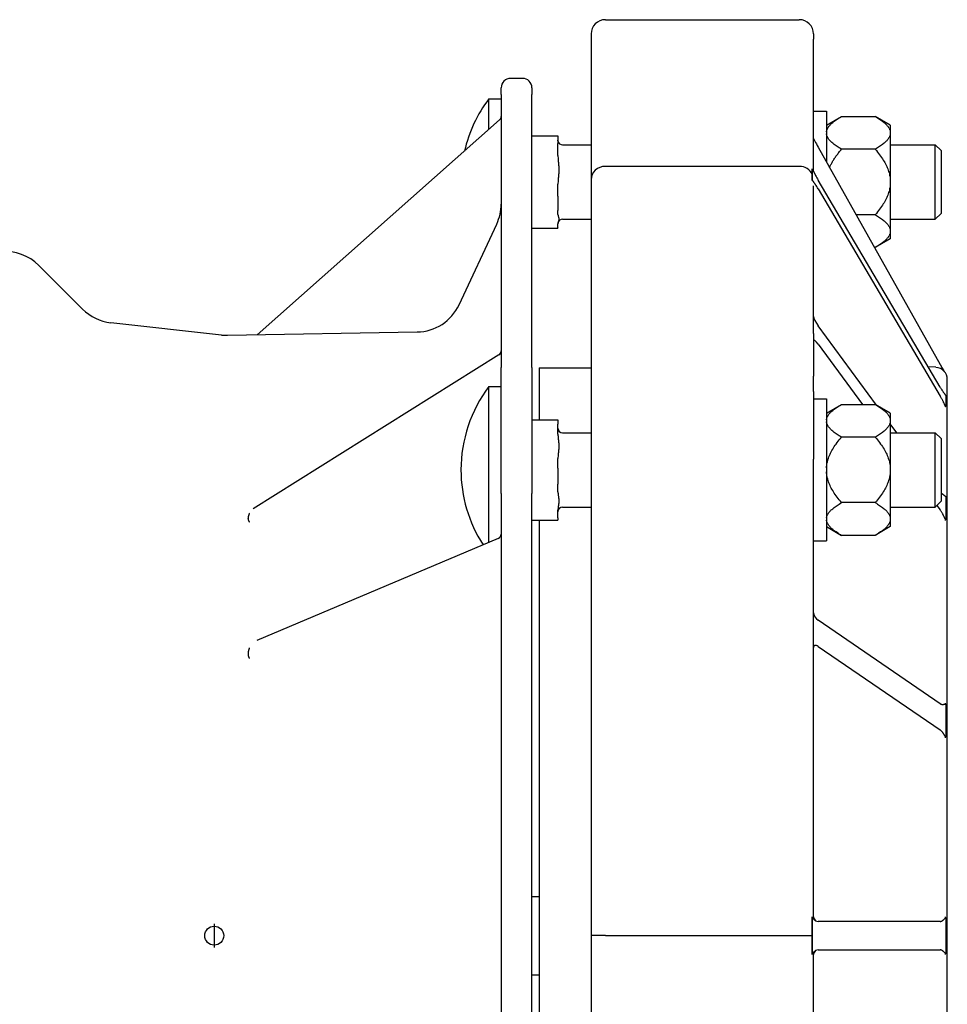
# Model space of a CAD drawing. Header units: millimetres. Extents: x -65 to 4199, y -78 to 1087.
# Tile 6 of 11: x 619 to 815, y 367 to 575. Entities that reach past the tile are written whole.
import ezdxf

# ---------------------------------------------------------------- set-up
doc = ezdxf.new("R2010")
doc.units = ezdxf.units.MM
doc.layers.add('DETAIL', color=2, linetype='Continuous')
doc.layers.add('ORIGIN', color=6, linetype='Continuous')

msp = doc.modelspace()

# ---------------------------------------------------------------- linework, layer by layer
at = {"layer": 'DETAIL'}
for p, q in [((742.69, 574.76), (783.69, 574.76)), ((739.69, 571.76), (739.69, 570.65)), ((739.69, 570.65), (739.69, 540.91)), ((786.69, 571.76), (786.69, 570.65)), ((786.69, 542.72), (786.69, 570.65)), ((725.16, 562.36), (722.66, 562.36)), ((720.66, 558.98), (720.66, 560.36)), ((727.16, 560.36), (727.16, 558.98)), ((718.05, 551.56), (718.05, 558.05)), ((718.05, 558.05), (720.66, 558.05)), ((720.66, 558.98), (720.66, 501.22)), ((727.16, 501.22), (727.16, 558.98)), ((786.69, 555.45), (789.44, 555.45)), ((789.44, 555.45), (789.44, 544.71)), ((789.44, 552.45), (792.64, 554.3)), ((792.64, 554.3), (799.74, 554.3)), ((802.94, 552.45), (799.74, 554.3)), ((669.1, 508.16), (720.32, 553.58)), ((802.94, 552.45), (802.94, 551.06)), ((727.16, 550.23), (732.66, 550.23)), ((732.66, 550.23), (732.66, 548.58)), ((802.94, 551.06), (802.94, 550.62)), ((802.94, 550.62), (802.94, 540.89)), ((732.66, 546.06), (732.66, 548.58)), ((733.66, 548.3), (739.69, 548.3)), ((787.69, 547.82), (813.49, 501.91)), ((802.94, 548.3), (812.44, 548.3)), ((812.44, 532.6), (812.44, 548.3)), ((813.66, 547.08), (812.44, 548.3)), ((799.74, 547.38), (792.64, 547.38)), ((813.66, 547.08), (813.66, 533.82)), ((742.69, 543.77), (783.69, 543.77)), ((786.44, 542.94), (786.44, 543.24)), ((786.45, 543.2), (786.45, 542.03)), ((786.45, 542.03), (786.45, 540.86)), ((732.66, 537.46), (732.66, 539.98)), ((739.69, 540.91), (739.69, 508.4)), ((786.44, 540.77), (786.44, 541.09)), ((786.69, 508.4), (786.69, 539.62)), ((813.49, 497.06), (787.69, 540.85)), ((802.94, 540.89), (802.94, 540.01)), ((802.94, 540.01), (802.94, 530.28)), ((732.66, 537.46), (732.66, 534.43)), ((787.69, 539), (813.49, 495.2)), ((732.66, 533.61), (732.66, 534.43)), ((799.74, 533.53), (795.72, 533.53)), ((813.66, 533.82), (812.44, 532.6)), ((711.77, 514.52), (719.72, 531.57)), ((732.66, 530.79), (732.66, 531.61)), ((732.66, 530.79), (732.66, 530.67)), ((733.66, 532.6), (739.69, 532.6)), ((802.94, 532.6), (812.44, 532.6)), ((727.16, 530.67), (732.66, 530.67)), ((802.94, 530.28), (802.94, 529.84)), ((802.94, 529.84), (802.94, 528.45)), ((799.74, 526.6), (799.62, 526.6)), ((802.94, 528.45), (799.74, 526.6)), ((632.16, 513.58), (622.92, 522.82)), ((661.52, 508.11), (638.13, 510.71)), ((800.05, 493.27), (787.69, 510.04)), ((662.8, 508.05), (702.88, 508.75)), ((739.69, 508.4), (739.69, 499.43)), ((786.69, 508.4), (786.69, 499.43)), ((787.69, 506.15), (797.05, 493.45)), ((720.19, 503.91), (668.2, 471.39)), ((720.66, 474.59), (720.66, 501.22)), ((727.16, 501.22), (727.16, 474.59)), ((728.69, 501.14), (728.69, 490.2)), ((728.69, 501.14), (739.69, 501.14)), ((812.57, 501.28), (810.95, 501.37)), ((739.69, 499.43), (739.69, 496.19)), ((786.69, 496.19), (786.69, 499.43)), ((814.99, 263.57), (814.99, 498.71)), ((718.05, 464.28), (718.05, 497.2)), ((718.05, 497.2), (720.66, 497.2)), ((739.69, 496.19), (739.69, 481.86)), ((786.69, 496.19), (786.69, 481.86)), ((786.69, 494.6), (789.44, 494.6)), ((789.44, 494.6), (789.44, 464.6)), ((789.44, 491.6), (792.64, 493.45)), ((792.64, 493.45), (799.74, 493.45)), ((802.94, 491.6), (799.74, 493.45)), ((814.66, 495.31), (814.66, 494.15)), ((814.66, 494.15), (814.66, 492.99)), ((802.94, 491.6), (802.94, 490.21)), ((727.16, 490.2), (732.66, 490.2)), ((732.66, 490.2), (732.66, 489.25)), ((732.66, 487.14), (732.66, 489.25)), ((802.94, 490.21), (802.94, 489.77)), ((802.94, 489.77), (802.94, 480.04)), ((804.34, 487.45), (802.94, 489.35)), ((733.66, 487.45), (739.69, 487.45)), ((802.94, 487.45), (812.44, 487.45)), ((812.44, 471.75), (812.44, 487.45)), ((813.66, 486.23), (812.44, 487.45)), ((799.74, 486.52), (792.64, 486.52)), ((813.66, 486.23), (813.66, 472.97)), ((732.66, 479.93), (732.66, 482.04)), ((739.69, 481.86), (739.69, 381.14)), ((786.69, 385.14), (786.69, 481.86)), ((732.66, 479.93), (732.66, 476.57)), ((802.94, 480.04), (802.94, 479.16)), ((802.94, 479.16), (802.94, 469.43)), ((720.66, 474.59), (720.66, 287.68)), ((727.16, 287.68), (727.16, 474.59)), ((732.66, 474.97), (732.66, 476.57)), ((799.74, 472.67), (792.64, 472.67)), ((813.66, 472.97), (812.44, 471.75)), ((814.66, 473.93), (814.66, 471.5)), ((732.66, 469.49), (732.66, 471.09)), ((733.66, 471.75), (739.69, 471.75)), ((802.94, 471.75), (812.44, 471.75)), ((812.78, 472.09), (813.49, 471.13)), ((814.66, 471.5), (814.66, 469.06)), ((667.16, 469.35), (667.16, 469.4)), ((667.16, 469.3), (667.16, 469.35)), ((727.16, 469), (732.66, 469)), ((728.69, 469), (728.69, 293.28)), ((732.66, 469.49), (732.66, 469)), ((802.94, 469.43), (802.94, 468.99)), ((802.94, 468.99), (802.94, 467.6)), ((789.44, 467.6), (792.64, 465.75)), ((802.94, 467.6), (799.74, 465.75)), ((720.05, 465.12), (669.01, 443.55)), ((786.69, 464.6), (789.44, 464.6)), ((799.74, 465.75), (792.64, 465.75)), ((813.49, 430.18), (787.69, 447.8)), ((787.69, 442.26), (813.49, 424.64)), ((667.16, 440.82), (667.16, 440.75)), ((667.16, 440.75), (667.16, 440.69)), ((814.66, 430.07), (814.66, 426.61)), ((814.66, 426.61), (814.66, 423.15)), ((727.16, 389.42), (728.69, 389.42)), ((786.44, 384.14), (786.44, 385.13)), ((786.45, 384.92), (786.45, 381.14)), ((813.49, 384.14), (787.69, 384.14)), ((814.66, 384.88), (814.66, 381.14)), ((742.69, 381.14), (739.69, 381.14)), ((739.69, 381.14), (739.69, 280.41)), ((742.69, 381.14), (783.69, 381.14)), ((783.69, 381.14), (786.45, 381.14)), ((786.45, 381.14), (786.45, 377.35)), ((814.66, 381.14), (814.66, 377.39)), ((786.44, 377.14), (786.44, 378.14)), ((786.69, 280.41), (786.69, 377.14)), ((787.69, 378.14), (813.49, 378.14)), ((727.16, 372.86), (728.69, 372.86))]:
    msp.add_line(p, q, dxfattribs=at)
at = {"layer": 'DETAIL', "flags": 128}
for points in [[(789.44, 551.06), (789.46, 551.19), (789.49, 551.32), (789.53, 551.45), (789.58, 551.58), (789.64, 551.71), (789.71, 551.83), (789.79, 551.96), (789.88, 552.1), (789.97, 552.23), (790.08, 552.36), (790.2, 552.49), (790.32, 552.62), (790.46, 552.75), (790.6, 552.89), (790.76, 553.02), (790.93, 553.16), (791.1, 553.3), (791.29, 553.44), (791.49, 553.58), (791.69, 553.72), (791.91, 553.86), (792.14, 554.01), (792.39, 554.15), (792.64, 554.3)], [(799.74, 554.3), (799.99, 554.15), (800.23, 554.01), (800.46, 553.86), (800.68, 553.72), (800.89, 553.58), (801.09, 553.44), (801.27, 553.3), (801.45, 553.16), (801.62, 553.02), (801.77, 552.89), (801.92, 552.75), (802.05, 552.62), (802.18, 552.49), (802.3, 552.36), (802.4, 552.23), (802.5, 552.1), (802.59, 551.96), (802.67, 551.83), (802.74, 551.71), (802.8, 551.58), (802.85, 551.45), (802.89, 551.32), (802.92, 551.19), (802.94, 551.06)], [(792.64, 547.38), (792.39, 547.53), (792.14, 547.67), (791.91, 547.82), (791.69, 547.96), (791.49, 548.1), (791.29, 548.24), (791.1, 548.38), (790.93, 548.52), (790.76, 548.65), (790.6, 548.79), (790.46, 548.92), (790.32, 549.06), (790.2, 549.19), (790.08, 549.32), (789.97, 549.45), (789.88, 549.58), (789.79, 549.71), (789.71, 549.84), (789.64, 549.97), (789.58, 550.1), (789.53, 550.23), (789.49, 550.36), (789.46, 550.49), (789.44, 550.62)], [(802.94, 550.62), (802.92, 550.49), (802.89, 550.36), (802.85, 550.23), (802.8, 550.1), (802.74, 549.97), (802.67, 549.84), (802.59, 549.71), (802.5, 549.58), (802.4, 549.45), (802.3, 549.32), (802.18, 549.19), (802.05, 549.06), (801.92, 548.92), (801.77, 548.79), (801.62, 548.65), (801.45, 548.52), (801.27, 548.38), (801.09, 548.24), (800.89, 548.1), (800.68, 547.96), (800.46, 547.82), (800.23, 547.67), (799.99, 547.53), (799.74, 547.38)], [(732.67, 549.13), (732.67, 549.14), (732.67, 549.15), (732.67, 549.15), (732.67, 549.16), (732.67, 549.17), (732.67, 549.17), (732.67, 549.18), (732.67, 549.19), (732.66, 549.19), (732.66, 549.2), (732.66, 549.21), (732.66, 549.21), (732.66, 549.22), (732.66, 549.23), (732.66, 549.23), (732.66, 549.24), (732.66, 549.25), (732.66, 549.25), (732.66, 549.26), (732.66, 549.26), (732.66, 549.27), (732.66, 549.28), (732.66, 549.28), (732.66, 549.29)], [(732.66, 546.06), (732.66, 545.82), (732.68, 545.56), (732.69, 545.3), (732.71, 545.05), (732.74, 544.81), (732.76, 544.55), (732.79, 544.3), (732.81, 544.03), (732.83, 543.77), (732.84, 543.52), (732.85, 543.26), (732.86, 543.02), (732.85, 542.78), (732.84, 542.52), (732.83, 542.27), (732.81, 542.01), (732.79, 541.75), (732.76, 541.49), (732.74, 541.23), (732.71, 540.99), (732.69, 540.74), (732.68, 540.49), (732.66, 540.23), (732.66, 539.98)], [(790.1, 543.53), (790.17, 543.69), (790.24, 543.84), (790.31, 543.99), (790.39, 544.14), (790.47, 544.3), (790.55, 544.45), (790.64, 544.61), (790.73, 544.76), (790.82, 544.92), (790.92, 545.08), (791.02, 545.23), (791.12, 545.39), (791.23, 545.55), (791.34, 545.71), (791.45, 545.88), (791.57, 546.04), (791.69, 546.2), (791.81, 546.37), (791.94, 546.53), (792.07, 546.7), (792.21, 546.87), (792.35, 547.03), (792.49, 547.21), (792.64, 547.38)], [(799.74, 547.38), (799.99, 547.08), (800.23, 546.79), (800.46, 546.5), (800.68, 546.21), (800.89, 545.93), (801.09, 545.65), (801.27, 545.37), (801.45, 545.09), (801.62, 544.82), (801.77, 544.55), (801.92, 544.28), (802.05, 544.02), (802.18, 543.75), (802.3, 543.49), (802.4, 543.22), (802.5, 542.96), (802.59, 542.7), (802.67, 542.44), (802.74, 542.18), (802.8, 541.93), (802.85, 541.67), (802.89, 541.41), (802.92, 541.15), (802.94, 540.89)], [(786.44, 543.24), (786.44, 543.24), (786.44, 543.24), (786.44, 543.23), (786.44, 543.23), (786.44, 543.23), (786.44, 543.23), (786.44, 543.23), (786.44, 543.22), (786.44, 543.22), (786.44, 543.22), (786.44, 543.22), (786.44, 543.22), (786.44, 543.21), (786.44, 543.21), (786.44, 543.21), (786.44, 543.21), (786.44, 543.21), (786.45, 543.21), (786.45, 543.2), (786.45, 543.2), (786.45, 543.2), (786.45, 543.2), (786.45, 543.2), (786.45, 543.2)], [(786.45, 542.03), (786.45, 542.07), (786.45, 542.1), (786.45, 542.14), (786.45, 542.18), (786.45, 542.22), (786.45, 542.26), (786.45, 542.29), (786.45, 542.33), (786.45, 542.37), (786.45, 542.41), (786.45, 542.45), (786.45, 542.48), (786.45, 542.52), (786.45, 542.56), (786.44, 542.6), (786.44, 542.64), (786.44, 542.67), (786.44, 542.71), (786.44, 542.75), (786.44, 542.79), (786.44, 542.83), (786.44, 542.86), (786.44, 542.9), (786.44, 542.94)], [(786.44, 541.09), (786.44, 541.13), (786.44, 541.16), (786.44, 541.2), (786.44, 541.24), (786.44, 541.28), (786.44, 541.32), (786.44, 541.36), (786.44, 541.4), (786.44, 541.44), (786.45, 541.48), (786.45, 541.52), (786.45, 541.56), (786.45, 541.6), (786.45, 541.64), (786.45, 541.68), (786.45, 541.71), (786.45, 541.75), (786.45, 541.79), (786.45, 541.83), (786.45, 541.87), (786.45, 541.91), (786.45, 541.95), (786.45, 541.99), (786.45, 542.03)], [(786.45, 543.2), (786.47, 543.16), (786.49, 543.12), (786.51, 543.08), (786.53, 543.04), (786.56, 542.99), (786.58, 542.94), (786.61, 542.89), (786.63, 542.84), (786.66, 542.79), (786.69, 542.73), (786.71, 542.67), (786.74, 542.62), (786.77, 542.56), (786.8, 542.5), (786.83, 542.43), (786.87, 542.37), (786.9, 542.31), (786.93, 542.24), (786.97, 542.18), (787, 542.11), (787.03, 542.04), (787.07, 541.97), (787.1, 541.91), (787.14, 541.84)], [(786.45, 540.86), (786.45, 540.85), (786.45, 540.85), (786.45, 540.85), (786.45, 540.84), (786.45, 540.84), (786.45, 540.83), (786.44, 540.83), (786.44, 540.83), (786.44, 540.82), (786.44, 540.82), (786.44, 540.81), (786.44, 540.81), (786.44, 540.81), (786.44, 540.8), (786.44, 540.8), (786.44, 540.8), (786.44, 540.79), (786.44, 540.79), (786.44, 540.79), (786.44, 540.79), (786.44, 540.78), (786.44, 540.78), (786.44, 540.78), (786.44, 540.77)], [(787.14, 539.88), (787.1, 539.94), (787.07, 539.99), (787.03, 540.04), (787, 540.09), (786.96, 540.14), (786.93, 540.19), (786.9, 540.24), (786.86, 540.29), (786.83, 540.33), (786.8, 540.38), (786.77, 540.42), (786.74, 540.46), (786.71, 540.5), (786.68, 540.54), (786.65, 540.58), (786.62, 540.62), (786.6, 540.65), (786.58, 540.69), (786.55, 540.72), (786.53, 540.75), (786.51, 540.78), (786.49, 540.81), (786.47, 540.83), (786.45, 540.86)], [(802.94, 540.01), (802.92, 539.75), (802.89, 539.5), (802.85, 539.24), (802.8, 538.98), (802.74, 538.72), (802.67, 538.46), (802.59, 538.2), (802.5, 537.94), (802.4, 537.68), (802.3, 537.42), (802.18, 537.15), (802.05, 536.89), (801.92, 536.62), (801.77, 536.35), (801.62, 536.08), (801.45, 535.81), (801.27, 535.53), (801.09, 535.26), (800.89, 534.98), (800.68, 534.69), (800.46, 534.41), (800.23, 534.12), (799.99, 533.82), (799.74, 533.53)], [(732.66, 533.61), (732.66, 533.53), (732.68, 533.44), (732.69, 533.36), (732.71, 533.28), (732.74, 533.2), (732.76, 533.11), (732.79, 533.03), (732.81, 532.94), (732.83, 532.86), (732.84, 532.77), (732.85, 532.69), (732.86, 532.61), (732.85, 532.53), (732.84, 532.45), (732.83, 532.36), (732.81, 532.28), (732.79, 532.19), (732.76, 532.11), (732.74, 532.03), (732.71, 531.95), (732.69, 531.87), (732.68, 531.78), (732.66, 531.7), (732.66, 531.61)], [(799.74, 533.53), (799.99, 533.38), (800.23, 533.23), (800.46, 533.09), (800.68, 532.94), (800.89, 532.8), (801.09, 532.66), (801.27, 532.52), (801.45, 532.39), (801.62, 532.25), (801.77, 532.11), (801.92, 531.98), (802.05, 531.85), (802.18, 531.71), (802.3, 531.58), (802.4, 531.45), (802.5, 531.32), (802.59, 531.19), (802.67, 531.06), (802.74, 530.93), (802.8, 530.8), (802.85, 530.67), (802.89, 530.54), (802.92, 530.41), (802.94, 530.28)], [(802.94, 529.84), (802.92, 529.72), (802.89, 529.59), (802.85, 529.46), (802.8, 529.33), (802.74, 529.2), (802.67, 529.07), (802.59, 528.94), (802.5, 528.81), (802.4, 528.68), (802.3, 528.55), (802.18, 528.41), (802.05, 528.28), (801.92, 528.15), (801.77, 528.01), (801.62, 527.88), (801.45, 527.74), (801.27, 527.61), (801.09, 527.47), (800.89, 527.33), (800.68, 527.18), (800.46, 527.04), (800.23, 526.9), (799.99, 526.75), (799.74, 526.6)], [(814.39, 500.35), (814.37, 500.4), (814.34, 500.45), (814.31, 500.5), (814.28, 500.55), (814.25, 500.61), (814.22, 500.66), (814.18, 500.72), (814.15, 500.77), (814.12, 500.83), (814.08, 500.89), (814.05, 500.95), (814.01, 501.01), (813.97, 501.07), (813.94, 501.14), (813.9, 501.2), (813.86, 501.27), (813.82, 501.34), (813.78, 501.41), (813.73, 501.49), (813.69, 501.57), (813.64, 501.65), (813.59, 501.74), (813.54, 501.82), (813.49, 501.91)], [(813.49, 497.06), (813.56, 496.95), (813.62, 496.85), (813.68, 496.75), (813.74, 496.65), (813.8, 496.56), (813.86, 496.47), (813.92, 496.38), (813.98, 496.29), (814.04, 496.21), (814.09, 496.13), (814.14, 496.06), (814.2, 495.98), (814.24, 495.91), (814.29, 495.85), (814.34, 495.78), (814.38, 495.72), (814.42, 495.66), (814.46, 495.61), (814.5, 495.56), (814.53, 495.51), (814.57, 495.46), (814.6, 495.41), (814.63, 495.36), (814.66, 495.31)], [(814.62, 495.37), (814.62, 495.37), (814.62, 495.37), (814.62, 495.37), (814.62, 495.37), (814.62, 495.37), (814.62, 495.37), (814.62, 495.37), (814.62, 495.37), (814.62, 495.37), (814.62, 495.37), (814.62, 495.37), (814.62, 495.38), (814.62, 495.38), (814.62, 495.38), (814.62, 495.38), (814.62, 495.38), (814.62, 495.38), (814.62, 495.38), (814.62, 495.38), (814.62, 495.38), (814.62, 495.38), (814.62, 495.38), (814.62, 495.38), (814.62, 495.38)], [(789.44, 490.21), (789.46, 490.34), (789.49, 490.46), (789.53, 490.59), (789.58, 490.72), (789.64, 490.85), (789.71, 490.98), (789.79, 491.11), (789.88, 491.24), (789.97, 491.37), (790.08, 491.5), (790.2, 491.64), (790.32, 491.77), (790.46, 491.9), (790.6, 492.04), (790.76, 492.17), (790.93, 492.31), (791.1, 492.45), (791.29, 492.58), (791.49, 492.72), (791.69, 492.87), (791.91, 493.01), (792.14, 493.15), (792.39, 493.3), (792.64, 493.45)], [(799.74, 493.45), (799.99, 493.3), (800.23, 493.15), (800.46, 493.01), (800.68, 492.87), (800.89, 492.72), (801.09, 492.58), (801.27, 492.45), (801.45, 492.31), (801.62, 492.17), (801.77, 492.04), (801.92, 491.9), (802.05, 491.77), (802.18, 491.64), (802.3, 491.5), (802.4, 491.37), (802.5, 491.24), (802.59, 491.11), (802.67, 490.98), (802.74, 490.85), (802.8, 490.72), (802.85, 490.59), (802.89, 490.46), (802.92, 490.34), (802.94, 490.21)], [(814.66, 492.99), (814.63, 493.05), (814.6, 493.11), (814.57, 493.17), (814.53, 493.23), (814.5, 493.3), (814.46, 493.37), (814.43, 493.44), (814.39, 493.52), (814.34, 493.6), (814.3, 493.69), (814.26, 493.78), (814.21, 493.87), (814.16, 493.97), (814.11, 494.07), (814.06, 494.17), (814.01, 494.27), (813.95, 494.38), (813.9, 494.48), (813.84, 494.59), (813.77, 494.71), (813.71, 494.83), (813.64, 494.95), (813.57, 495.08), (813.49, 495.2)], [(814.62, 492.92), (814.62, 492.92), (814.62, 492.93), (814.62, 492.93), (814.62, 492.93), (814.62, 492.94), (814.63, 492.94), (814.63, 492.94), (814.63, 492.95), (814.63, 492.95), (814.63, 492.95), (814.63, 492.96), (814.63, 492.96), (814.63, 492.96), (814.64, 492.96), (814.64, 492.97), (814.64, 492.97), (814.64, 492.97), (814.65, 492.98), (814.65, 492.98), (814.65, 492.98), (814.65, 492.98), (814.66, 492.99), (814.66, 492.99), (814.66, 492.99)], [(792.64, 486.52), (792.39, 486.67), (792.14, 486.82), (791.91, 486.96), (791.69, 487.11), (791.49, 487.25), (791.29, 487.39), (791.1, 487.53), (790.93, 487.67), (790.76, 487.8), (790.6, 487.94), (790.46, 488.07), (790.32, 488.2), (790.2, 488.34), (790.08, 488.47), (789.97, 488.6), (789.88, 488.73), (789.79, 488.86), (789.71, 488.99), (789.64, 489.12), (789.58, 489.25), (789.53, 489.38), (789.49, 489.51), (789.46, 489.64), (789.44, 489.77)], [(802.94, 489.77), (802.92, 489.64), (802.89, 489.51), (802.85, 489.38), (802.8, 489.25), (802.74, 489.12), (802.67, 488.99), (802.59, 488.86), (802.5, 488.73), (802.4, 488.6), (802.3, 488.47), (802.18, 488.34), (802.05, 488.2), (801.92, 488.07), (801.77, 487.94), (801.62, 487.8), (801.45, 487.67), (801.27, 487.53), (801.09, 487.39), (800.89, 487.25), (800.68, 487.11), (800.46, 486.96), (800.23, 486.82), (799.99, 486.67), (799.74, 486.52)], [(732.66, 487.14), (732.66, 486.93), (732.68, 486.71), (732.69, 486.5), (732.71, 486.29), (732.74, 486.09), (732.76, 485.87), (732.79, 485.66), (732.81, 485.44), (732.83, 485.22), (732.84, 485), (732.85, 484.79), (732.86, 484.59), (732.85, 484.39), (732.84, 484.17), (732.83, 483.96), (732.81, 483.74), (732.79, 483.52), (732.76, 483.3), (732.74, 483.09), (732.71, 482.89), (732.69, 482.68), (732.68, 482.47), (732.66, 482.25), (732.66, 482.04)], [(789.44, 480.04), (789.46, 480.3), (789.49, 480.56), (789.53, 480.81), (789.58, 481.07), (789.64, 481.33), (789.71, 481.59), (789.79, 481.85), (789.88, 482.11), (789.97, 482.37), (790.08, 482.63), (790.2, 482.9), (790.32, 483.16), (790.46, 483.43), (790.6, 483.7), (790.76, 483.97), (790.93, 484.24), (791.1, 484.52), (791.29, 484.79), (791.49, 485.07), (791.69, 485.36), (791.91, 485.64), (792.14, 485.93), (792.39, 486.23), (792.64, 486.52)], [(799.74, 486.52), (799.99, 486.23), (800.23, 485.93), (800.46, 485.64), (800.68, 485.36), (800.89, 485.07), (801.09, 484.79), (801.27, 484.52), (801.45, 484.24), (801.62, 483.97), (801.77, 483.7), (801.92, 483.43), (802.05, 483.16), (802.18, 482.9), (802.3, 482.63), (802.4, 482.37), (802.5, 482.11), (802.59, 481.85), (802.67, 481.59), (802.74, 481.33), (802.8, 481.07), (802.85, 480.81), (802.89, 480.56), (802.92, 480.3), (802.94, 480.04)], [(792.64, 472.67), (792.39, 472.97), (792.14, 473.26), (791.91, 473.55), (791.69, 473.84), (791.49, 474.12), (791.29, 474.4), (791.1, 474.68), (790.93, 474.96), (790.76, 475.23), (790.6, 475.5), (790.46, 475.77), (790.32, 476.03), (790.2, 476.3), (790.08, 476.56), (789.97, 476.83), (789.88, 477.09), (789.79, 477.35), (789.71, 477.61), (789.64, 477.87), (789.58, 478.13), (789.53, 478.38), (789.49, 478.64), (789.46, 478.9), (789.44, 479.16)], [(802.94, 479.16), (802.92, 478.9), (802.89, 478.64), (802.85, 478.38), (802.8, 478.13), (802.74, 477.87), (802.67, 477.61), (802.59, 477.35), (802.5, 477.09), (802.4, 476.83), (802.3, 476.56), (802.18, 476.3), (802.05, 476.03), (801.92, 475.77), (801.77, 475.5), (801.62, 475.23), (801.45, 474.96), (801.27, 474.68), (801.09, 474.4), (800.89, 474.12), (800.68, 473.84), (800.46, 473.55), (800.23, 473.26), (799.99, 472.97), (799.74, 472.67)], [(732.66, 474.97), (732.66, 474.81), (732.68, 474.64), (732.69, 474.48), (732.71, 474.32), (732.74, 474.17), (732.76, 474.01), (732.79, 473.84), (732.81, 473.68), (732.83, 473.51), (732.84, 473.34), (732.85, 473.18), (732.86, 473.03), (732.85, 472.87), (732.84, 472.71), (732.83, 472.55), (732.81, 472.38), (732.79, 472.22), (732.76, 472.05), (732.74, 471.89), (732.71, 471.74), (732.69, 471.58), (732.68, 471.42), (732.66, 471.25), (732.66, 471.09)], [(813.66, 474.82), (813.71, 474.76), (813.77, 474.7), (813.82, 474.64), (813.88, 474.59), (813.93, 474.54), (813.98, 474.5), (814.03, 474.45), (814.08, 474.41), (814.13, 474.37), (814.17, 474.34), (814.22, 474.3), (814.26, 474.27), (814.3, 474.24), (814.34, 474.21), (814.38, 474.18), (814.42, 474.15), (814.45, 474.13), (814.49, 474.1), (814.52, 474.07), (814.55, 474.05), (814.58, 474.02), (814.6, 473.99), (814.63, 473.96), (814.66, 473.93)], [(789.44, 469.43), (789.46, 469.56), (789.49, 469.69), (789.53, 469.82), (789.58, 469.95), (789.64, 470.08), (789.71, 470.21), (789.79, 470.34), (789.88, 470.47), (789.97, 470.6), (790.08, 470.73), (790.2, 470.86), (790.32, 470.99), (790.46, 471.13), (790.6, 471.26), (790.76, 471.4), (790.93, 471.53), (791.1, 471.67), (791.29, 471.81), (791.49, 471.95), (791.69, 472.09), (791.91, 472.23), (792.14, 472.38), (792.39, 472.53), (792.64, 472.67)], [(799.74, 472.67), (799.99, 472.53), (800.23, 472.38), (800.46, 472.23), (800.68, 472.09), (800.89, 471.95), (801.09, 471.81), (801.27, 471.67), (801.45, 471.53), (801.62, 471.4), (801.77, 471.26), (801.92, 471.13), (802.05, 470.99), (802.18, 470.86), (802.3, 470.73), (802.4, 470.6), (802.5, 470.47), (802.59, 470.34), (802.67, 470.21), (802.74, 470.08), (802.8, 469.95), (802.85, 469.82), (802.89, 469.69), (802.92, 469.56), (802.94, 469.43)], [(814.66, 473.93), (814.66, 473.93), (814.66, 473.94), (814.65, 473.95), (814.65, 473.95), (814.65, 473.96), (814.65, 473.97), (814.64, 473.97), (814.64, 473.98), (814.64, 473.99), (814.64, 473.99), (814.63, 474), (814.63, 474), (814.63, 474.01), (814.63, 474.02), (814.63, 474.02), (814.63, 474.03), (814.63, 474.04), (814.63, 474.04), (814.62, 474.05), (814.62, 474.06), (814.62, 474.06), (814.62, 474.07), (814.62, 474.08), (814.62, 474.08)], [(667.43, 470.42), (667.41, 470.37), (667.39, 470.33), (667.37, 470.28), (667.35, 470.24), (667.33, 470.2), (667.31, 470.15), (667.3, 470.11), (667.28, 470.06), (667.27, 470.02), (667.25, 469.98), (667.24, 469.93), (667.23, 469.89), (667.22, 469.85), (667.21, 469.8), (667.2, 469.76), (667.19, 469.72), (667.18, 469.68), (667.18, 469.64), (667.17, 469.6), (667.17, 469.56), (667.16, 469.52), (667.16, 469.48), (667.16, 469.44), (667.16, 469.4)], [(814.66, 469.06), (814.63, 469.11), (814.6, 469.17), (814.57, 469.22), (814.53, 469.28), (814.5, 469.34), (814.46, 469.41), (814.43, 469.48), (814.39, 469.56), (814.34, 469.64), (814.3, 469.73), (814.26, 469.82), (814.21, 469.91), (814.16, 470.01), (814.11, 470.1), (814.06, 470.2), (814.01, 470.3), (813.95, 470.4), (813.9, 470.5), (813.84, 470.6), (813.77, 470.71), (813.71, 470.82), (813.64, 470.92), (813.57, 471.03), (813.49, 471.13)], [(667.16, 469.3), (667.16, 469.26), (667.16, 469.22), (667.16, 469.19), (667.17, 469.15), (667.17, 469.12), (667.18, 469.08), (667.18, 469.05), (667.19, 469.02), (667.2, 468.99), (667.21, 468.96), (667.22, 468.93), (667.23, 468.9), (667.24, 468.87), (667.25, 468.84), (667.27, 468.81), (667.28, 468.79), (667.3, 468.76), (667.31, 468.74), (667.33, 468.72), (667.35, 468.7), (667.37, 468.68), (667.39, 468.66), (667.41, 468.64), (667.43, 468.62)], [(792.64, 465.75), (792.39, 465.9), (792.14, 466.04), (791.91, 466.19), (791.69, 466.33), (791.49, 466.47), (791.29, 466.61), (791.1, 466.75), (790.93, 466.89), (790.76, 467.03), (790.6, 467.16), (790.46, 467.3), (790.32, 467.43), (790.2, 467.56), (790.08, 467.69), (789.97, 467.82), (789.88, 467.96), (789.79, 468.09), (789.71, 468.22), (789.64, 468.35), (789.58, 468.47), (789.53, 468.6), (789.49, 468.73), (789.46, 468.86), (789.44, 468.99)], [(802.94, 468.99), (802.92, 468.86), (802.89, 468.73), (802.85, 468.6), (802.8, 468.47), (802.74, 468.35), (802.67, 468.22), (802.59, 468.09), (802.5, 467.96), (802.4, 467.82), (802.3, 467.69), (802.18, 467.56), (802.05, 467.43), (801.92, 467.3), (801.77, 467.16), (801.62, 467.03), (801.45, 466.89), (801.27, 466.75), (801.09, 466.61), (800.89, 466.47), (800.68, 466.33), (800.46, 466.19), (800.23, 466.04), (799.99, 465.9), (799.74, 465.75)], [(814.62, 468.91), (814.62, 468.92), (814.62, 468.92), (814.62, 468.93), (814.62, 468.94), (814.62, 468.94), (814.63, 468.95), (814.63, 468.96), (814.63, 468.96), (814.63, 468.97), (814.63, 468.98), (814.63, 468.98), (814.63, 468.99), (814.63, 469), (814.64, 469), (814.64, 469.01), (814.64, 469.01), (814.64, 469.02), (814.65, 469.03), (814.65, 469.03), (814.65, 469.04), (814.65, 469.05), (814.66, 469.05), (814.66, 469.06), (814.66, 469.06)], [(667.43, 441.97), (667.41, 441.92), (667.39, 441.88), (667.37, 441.83), (667.35, 441.78), (667.33, 441.73), (667.31, 441.68), (667.3, 441.64), (667.28, 441.59), (667.27, 441.54), (667.25, 441.49), (667.24, 441.44), (667.23, 441.39), (667.22, 441.34), (667.21, 441.29), (667.2, 441.25), (667.19, 441.2), (667.18, 441.15), (667.18, 441.1), (667.17, 441.05), (667.17, 441.01), (667.16, 440.96), (667.16, 440.91), (667.16, 440.86), (667.16, 440.82)], [(667.16, 440.69), (667.16, 440.64), (667.16, 440.6), (667.16, 440.55), (667.17, 440.51), (667.17, 440.46), (667.18, 440.42), (667.18, 440.38), (667.19, 440.34), (667.2, 440.29), (667.21, 440.25), (667.22, 440.21), (667.23, 440.17), (667.24, 440.14), (667.25, 440.1), (667.27, 440.06), (667.28, 440.02), (667.3, 439.99), (667.31, 439.95), (667.33, 439.92), (667.35, 439.89), (667.37, 439.86), (667.39, 439.82), (667.41, 439.79), (667.43, 439.76)], [(813.49, 430.18), (813.56, 430.14), (813.62, 430.11), (813.68, 430.08), (813.74, 430.06), (813.8, 430.05), (813.86, 430.03), (813.92, 430.03), (813.98, 430.03), (814.04, 430.03), (814.09, 430.03), (814.14, 430.04), (814.2, 430.04), (814.24, 430.05), (814.29, 430.06), (814.34, 430.07), (814.38, 430.08), (814.42, 430.09), (814.46, 430.09), (814.5, 430.1), (814.53, 430.1), (814.57, 430.1), (814.6, 430.09), (814.63, 430.08), (814.66, 430.07)], [(814.66, 430.07), (814.66, 430.08), (814.66, 430.09), (814.65, 430.1), (814.65, 430.11), (814.65, 430.12), (814.65, 430.12), (814.64, 430.13), (814.64, 430.14), (814.64, 430.15), (814.64, 430.16), (814.63, 430.17), (814.63, 430.18), (814.63, 430.19), (814.63, 430.2), (814.63, 430.21), (814.63, 430.22), (814.63, 430.23), (814.63, 430.24), (814.62, 430.24), (814.62, 430.25), (814.62, 430.26), (814.62, 430.27), (814.62, 430.28), (814.62, 430.29)], [(814.66, 423.15), (814.63, 423.18), (814.6, 423.22), (814.57, 423.25), (814.53, 423.3), (814.5, 423.35), (814.46, 423.4), (814.43, 423.45), (814.39, 423.52), (814.34, 423.58), (814.3, 423.65), (814.26, 423.72), (814.21, 423.79), (814.16, 423.87), (814.11, 423.94), (814.06, 424.02), (814.01, 424.09), (813.95, 424.17), (813.9, 424.24), (813.84, 424.31), (813.77, 424.38), (813.71, 424.45), (813.64, 424.52), (813.57, 424.58), (813.49, 424.64)], [(814.62, 422.93), (814.62, 422.94), (814.62, 422.95), (814.62, 422.96), (814.62, 422.97), (814.62, 422.98), (814.63, 422.99), (814.63, 423), (814.63, 423.01), (814.63, 423.02), (814.63, 423.03), (814.63, 423.03), (814.63, 423.04), (814.63, 423.05), (814.64, 423.06), (814.64, 423.07), (814.64, 423.08), (814.64, 423.09), (814.65, 423.1), (814.65, 423.11), (814.65, 423.12), (814.65, 423.13), (814.66, 423.13), (814.66, 423.14), (814.66, 423.15)], [(786.44, 385.13), (786.44, 385.12), (786.44, 385.11), (786.44, 385.1), (786.44, 385.1), (786.44, 385.09), (786.44, 385.08), (786.44, 385.07), (786.44, 385.06), (786.44, 385.05), (786.44, 385.04), (786.44, 385.04), (786.44, 385.03), (786.44, 385.02), (786.44, 385.01), (786.44, 385), (786.44, 384.99), (786.44, 384.98), (786.45, 384.97), (786.45, 384.97), (786.45, 384.96), (786.45, 384.95), (786.45, 384.94), (786.45, 384.93), (786.45, 384.92)], [(814.66, 384.88), (814.66, 384.89), (814.66, 384.9), (814.65, 384.91), (814.65, 384.92), (814.65, 384.93), (814.65, 384.94), (814.64, 384.95), (814.64, 384.96), (814.64, 384.97), (814.64, 384.98), (814.63, 384.99), (814.63, 385), (814.63, 385.01), (814.63, 385.02), (814.63, 385.03), (814.63, 385.04), (814.63, 385.05), (814.63, 385.06), (814.62, 385.07), (814.62, 385.08), (814.62, 385.09), (814.62, 385.1), (814.62, 385.11), (814.62, 385.12)], [(786.45, 381.14), (786.45, 381.26), (786.45, 381.39), (786.45, 381.51), (786.45, 381.64), (786.45, 381.76), (786.45, 381.89), (786.45, 382.01), (786.45, 382.14), (786.45, 382.26), (786.45, 382.39), (786.45, 382.51), (786.45, 382.63), (786.45, 382.76), (786.45, 382.89), (786.44, 383.01), (786.44, 383.14), (786.44, 383.26), (786.44, 383.39), (786.44, 383.51), (786.44, 383.64), (786.44, 383.76), (786.44, 383.89), (786.44, 384.01), (786.44, 384.14)], [(786.45, 384.92), (786.47, 384.91), (786.49, 384.89), (786.51, 384.87), (786.53, 384.85), (786.56, 384.82), (786.58, 384.8), (786.6, 384.78), (786.63, 384.75), (786.66, 384.72), (786.68, 384.69), (786.71, 384.67), (786.74, 384.64), (786.77, 384.61), (786.8, 384.58), (786.83, 384.55), (786.87, 384.52), (786.9, 384.49), (786.93, 384.46), (786.97, 384.43), (787, 384.4), (787.03, 384.38), (787.07, 384.35), (787.1, 384.33), (787.14, 384.3)], [(813.49, 384.14), (813.56, 384.14), (813.62, 384.15), (813.68, 384.17), (813.74, 384.19), (813.8, 384.22), (813.86, 384.25), (813.92, 384.29), (813.98, 384.33), (814.04, 384.37), (814.09, 384.42), (814.14, 384.46), (814.2, 384.51), (814.24, 384.55), (814.29, 384.6), (814.34, 384.64), (814.38, 384.69), (814.42, 384.72), (814.46, 384.76), (814.5, 384.79), (814.53, 384.82), (814.57, 384.84), (814.6, 384.86), (814.63, 384.87), (814.66, 384.88)], [(786.44, 378.14), (786.44, 378.26), (786.44, 378.39), (786.44, 378.51), (786.44, 378.64), (786.44, 378.76), (786.44, 378.89), (786.44, 379.01), (786.44, 379.14), (786.44, 379.26), (786.45, 379.39), (786.45, 379.51), (786.45, 379.64), (786.45, 379.76), (786.45, 379.89), (786.45, 380.01), (786.45, 380.14), (786.45, 380.26), (786.45, 380.39), (786.45, 380.51), (786.45, 380.64), (786.45, 380.76), (786.45, 380.89), (786.45, 381.01), (786.45, 381.14)], [(786.45, 377.35), (786.45, 377.34), (786.45, 377.33), (786.45, 377.33), (786.45, 377.32), (786.45, 377.31), (786.45, 377.3), (786.44, 377.29), (786.44, 377.28), (786.44, 377.27), (786.44, 377.27), (786.44, 377.26), (786.44, 377.25), (786.44, 377.24), (786.44, 377.23), (786.44, 377.22), (786.44, 377.21), (786.44, 377.2), (786.44, 377.2), (786.44, 377.19), (786.44, 377.18), (786.44, 377.17), (786.44, 377.16), (786.44, 377.15), (786.44, 377.14)], [(787.14, 377.97), (787.1, 377.95), (787.07, 377.92), (787.03, 377.9), (787, 377.87), (786.97, 377.84), (786.93, 377.81), (786.9, 377.78), (786.87, 377.75), (786.83, 377.73), (786.8, 377.7), (786.77, 377.67), (786.74, 377.64), (786.71, 377.61), (786.69, 377.58), (786.66, 377.55), (786.63, 377.53), (786.61, 377.5), (786.58, 377.47), (786.56, 377.45), (786.53, 377.43), (786.51, 377.41), (786.49, 377.39), (786.47, 377.37), (786.45, 377.35)], [(814.66, 377.39), (814.63, 377.4), (814.6, 377.42), (814.57, 377.43), (814.53, 377.46), (814.5, 377.48), (814.46, 377.51), (814.43, 377.55), (814.39, 377.58), (814.34, 377.62), (814.3, 377.67), (814.26, 377.71), (814.21, 377.75), (814.16, 377.8), (814.11, 377.84), (814.06, 377.88), (814.01, 377.93), (813.95, 377.96), (813.9, 378), (813.84, 378.04), (813.77, 378.07), (813.71, 378.1), (813.64, 378.12), (813.57, 378.13), (813.49, 378.14)], [(814.62, 377.15), (814.62, 377.16), (814.62, 377.17), (814.62, 377.18), (814.62, 377.2), (814.62, 377.21), (814.63, 377.22), (814.63, 377.23), (814.63, 377.24), (814.63, 377.25), (814.63, 377.26), (814.63, 377.27), (814.63, 377.28), (814.63, 377.29), (814.64, 377.3), (814.64, 377.31), (814.64, 377.32), (814.64, 377.33), (814.65, 377.34), (814.65, 377.34), (814.65, 377.35), (814.65, 377.36), (814.66, 377.37), (814.66, 377.38), (814.66, 377.39)]]:
    msp.add_lwpolyline(points, dxfattribs=at)
at = {"layer": 'DETAIL'}
for centre, radius, start, end in [((742.69, 571.76), 3, 90, 180), ((783.69, 571.76), 3, 0, 90), ((722.66, 560.36), 2, 90, 180), ((725.16, 560.36), 2, 0, 90), ((741.46, 540.43), 29.3, 143.0366, 167.0543), ((719.66, 554.32), 1, 311.5642, 0), ((733.66, 549.3), 1, 189.6918, 270), ((710.66, 535.8), 10, 335, 0), ((733.66, 531.6), 1, 90, 170.3082), ((615.85, 515.75), 10, 45, 95.3627), ((702.71, 518.75), 10, 271, 335), ((639.23, 520.65), 10, 225, 263.6568), ((662.63, 518.05), 10, 263.6568, 271), ((719.66, 504.76), 1, 302.0249, 0), ((812.42, 498.71), 2.57, 0, 86.7074), ((741.46, 479.58), 29.3, 143.0366, 179.9643), ((733.66, 488.45), 1, 180, 270), ((741.46, 479.62), 29.3, 180.0357, 212.7688), ((733.66, 470.75), 1, 90, 180), ((719.66, 466.04), 1, 292.9145, 0), ((787.69, 385.14), 1, 180, 236.6876), ((787.69, 385.14), 1, 236.6876, 270), ((787.69, 377.14), 1, 123.3124, 180), ((787.69, 377.14), 1, 90, 123.3124)]:
    msp.add_arc(centre, radius, start, end, dxfattribs=at)
for centre, major_axis, ratio, start_param, end_param in [((787.69, 547.9), (-1, 1.78), 0.018817, 0.033512, 1.604309), ((742.69, 540.91), (-3, 0), 0.951157, 4.712389, 6.283185), ((783.69, 540.91), (3, 0), 0.951157, 0.400935, 1.570796), ((787.69, 541.16), (-0.99, 1.72), 0.078196, 1.124557, 1.705968), ((787.69, 538.69), (-0.99, 1.72), 0.078196, 4.84756, 5.428971), ((787.69, 510.69), (-0.95, 1.49), 0.2076, 0.314784, 1.88558), ((787.69, 505.5), (-0.95, 1.49), 0.2076, 5.027173, 6.597969), ((787.69, 448.73), (0.85, -1.07), 0.496345, 3.700941, 5.271737), ((787.69, 441.34), (0.85, -1.07), 0.496345, 2.130144, 3.700941)]:
    msp.add_ellipse(centre, major_axis=major_axis, ratio=ratio, start_param=start_param, end_param=end_param, dxfattribs=at)
at = {"layer": 'ORIGIN'}
msp.add_line((659.99, 383.64), (659.99, 378.64), dxfattribs=at)
msp.add_circle((659.99, 381.14), 2, dxfattribs=at)

doc.saveas('drawing.dxf')
